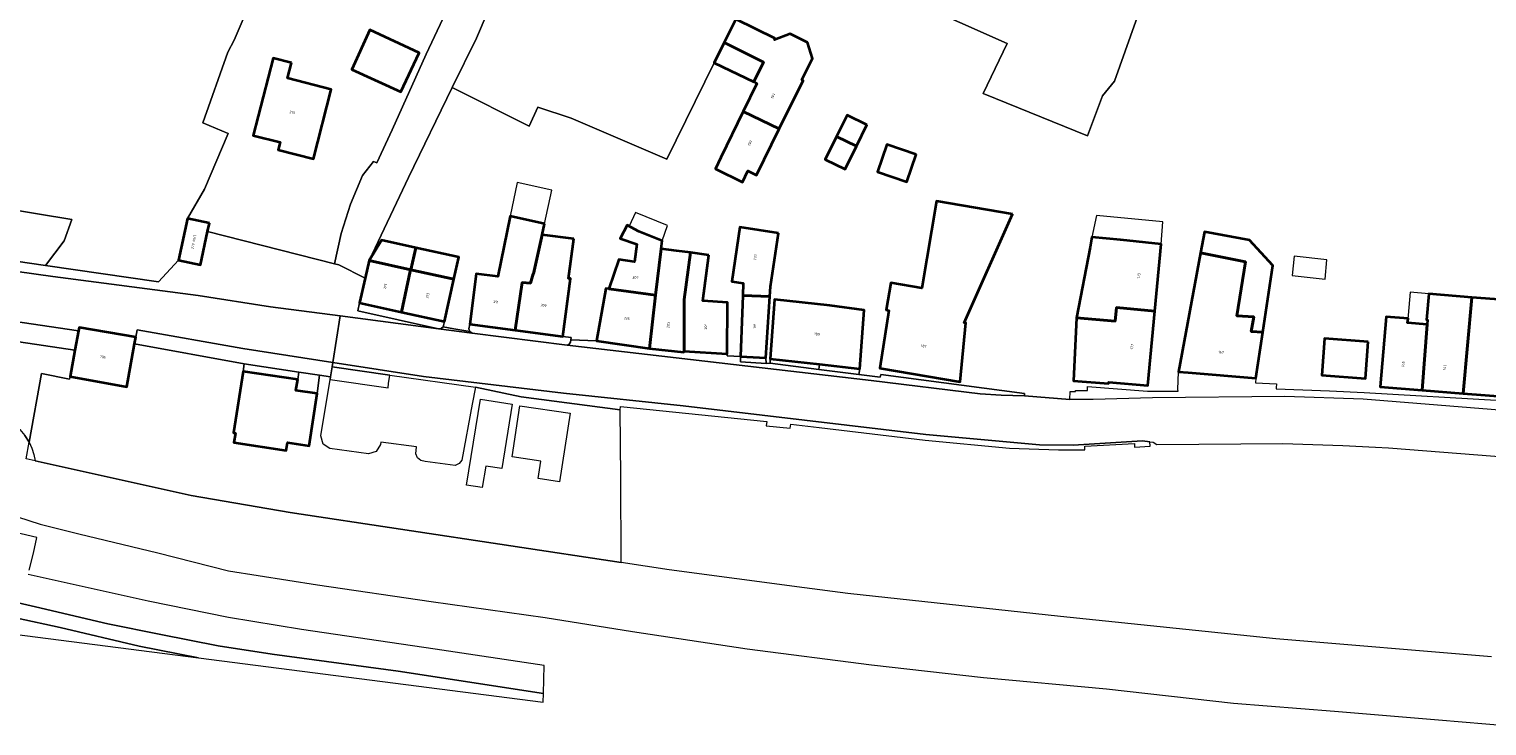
# Model space of a CAD drawing. Header units: metres. Extents: x 110065 to 112666, y 425872 to 427362.
# Tile 24 of 104: x 110843 to 111045, y 426250 to 426347. Entities that reach past the tile are written whole.
import ezdxf

# ---------------------------------------------------------------- set-up
doc = ezdxf.new("R2010")
doc.units = ezdxf.units.M
doc.linetypes.add('IE-TERREINAFSCHEIDING', pattern=[10, 8, -2])
for name, color, linetype, lineweight in [('B-WE-GR-GRAS-GV', 60, 'Continuous', 13), ('B-WE-IE-TERREINAFSCHEIDING-G', 210, 'IE-TERREINAFSCHEIDING', 18), ('B-WE-IE-TERREINAFSCHEIDING_KUNSTMATIG_MUUR-G', 90, 'IE-TERREINAFSCHEIDING-KUNSTMATIG-DICHT', 18), ('B-WE-OG-BEBOUWING-GV', 7, 'Continuous', 35), ('B-WE-OG-BEBOUWING-T18', 10, 'Continuous', 18), ('B-WE-OG-BEBOUWING_LUIFEL-GV', 7, 'Continuous', 18), ('B-WE-OG-BEBOUWING_OVERIG-GV', 7, 'Continuous', 18), ('B-WE-OG-TERREIN_ERF-GV', 7, 'Continuous', 18), ('B-WE-OG-WATER-GV', 130, 'Continuous', 18), ('B-WE-VH-VERHARDING_ASFALT-GV', 252, 'Continuous', 18), ('B-WE-VH-VERHARDING_GESLOTEN-GV', 7, 'Continuous', 18), ('B-WE-VH-VERHARDING_OPEN-GV', 252, 'Continuous', 18), ('B-WE-VH-VERHARDING_TEGEL-GV', 252, 'Continuous', 18)]:
    doc.layers.add(name, color=color, linetype=linetype, lineweight=lineweight)
doc.styles.add('NLCS-ISO-M200-T18', font='NLCS-ISO.ttf')
doc.linetypes.add('IE-TERREINAFSCHEIDING-KUNSTMATIG-DICHT', pattern='A,8,-1,[82,NLCS.SHX,S=0.75,R=90,X=0,Y=0],-1', length=10)

msp = doc.modelspace()

# ---------------------------------------------------------------- linework, layer by layer
at = {"layer": 'B-WE-GR-GRAS-GV', "flags": 128}
for points in [[(110809.461, 426326.835), (110848.908, 426320.341), (110847.85, 426317.378), (110845.263, 426313.986), (110860.904, 426311.712), (110863.667, 426314.709), (110864.917, 426320.492), (110867.287, 426324.557), (110870.574, 426332.251), (110867.032, 426333.711), (110870.509, 426343.524), (110871.386, 426345.152), (110875.688, 426355.214)], [(110815.177, 426307.33), (110849.332, 426302.274), (110849.813, 426304.905), (110849.813, 426304.905), (110849.813, 426304.905), (110812.679, 426310.419)], [(110842.598, 426287.208), (110843.006, 426289.503), (110842.42, 426290.425)], [(111045.416, 426259.8), (111015.59, 426262.278), (110985.763, 426265.36), (110956.322, 426268.54), (110950.325, 426269.341), (110931.607, 426271.843), (110924.968, 426272.845), (110879.141, 426279.76), (110865.445, 426282.148), (110843.844, 426286.931), (110842.598, 426287.208)], [(110833.235, 426281.815), (110844.525, 426278.146), (110849.867, 426276.813), (110860.834, 426274.187), (110870.593, 426271.719), (110882.923, 426269.75), (110898.642, 426267.434), (110914.442, 426265.251), (110926.54, 426263.288), (110942.385, 426260.907), (110959.611, 426258.673), (110975.103, 426256.935), (110992.116, 426255.368), (111009.701, 426253.395), (111023.7, 426252.253), (111038.105, 426251.093), (111047.937, 426250.238)]]:
    msp.add_lwpolyline(points, dxfattribs=at)
for points in [[(110848.908, 426320.341), (110809.461, 426326.835), (110807.917, 426319.416), (110845.263, 426313.986), (110847.85, 426317.378), (110848.908, 426320.341), (110848.908, 426320.341)], [(110849.332, 426302.274), (110815.177, 426307.33), (110815.922, 426305.836), (110817.752, 426303.698), (110819.862, 426301.837), (110822.212, 426300.288), (110824.754, 426299.082), (110840.883, 426291.972), (110841.707, 426291.254), (110842.42, 426290.425), (110843.006, 426289.503), (110844.694, 426299.002), (110848.597, 426298.258), (110848.661, 426298.61), (110849.332, 426302.274), (110849.332, 426302.274)]]:
    msp.add_lwpolyline(points, close=True, dxfattribs=at)
at = {"layer": 'B-WE-IE-TERREINAFSCHEIDING-G', "flags": 128}
msp.add_lwpolyline([(110870.509, 426343.524), (110871.386, 426345.152), (110875.688, 426355.214)], dxfattribs=at)
at = {"layer": 'B-WE-IE-TERREINAFSCHEIDING_KUNSTMATIG_MUUR-G', "flags": 128}
msp.add_lwpolyline([(110867.287, 426324.557), (110870.574, 426332.251), (110867.032, 426333.711), (110870.509, 426343.524)], dxfattribs=at)
at = {"layer": 'B-WE-OG-BEBOUWING-GV', "flags": 128}
for points in [[(110894.474, 426337.996), (110897.004, 426343.438), (110890.159, 426346.582), (110887.654, 426341.129), (110894.474, 426337.996), (110894.474, 426337.996)], [(110946.26, 426345.395), (110940.837, 426348.076), (110939.231, 426344.861), (110944.653, 426342.145), (110943.329, 426339.379), (110943.72, 426339.19), (110941.843, 426335.295), (110946.845, 426332.891), (110950.142, 426339.572), (110949.963, 426339.661), (110951.425, 426342.619), (110950.744, 426344.852), (110948.361, 426346.03), (110946.171, 426345.214), (110946.26, 426345.395), (110946.26, 426345.395)], [(110944.653, 426342.145), (110939.231, 426344.861), (110937.82, 426342.035), (110943.329, 426339.379), (110944.653, 426342.145), (110944.653, 426342.145)], [(110879.303, 426342.025), (110876.758, 426342.679), (110874.014, 426331.97), (110877.739, 426331.043), (110877.467, 426329.977), (110882.371, 426328.727), (110884.821, 426338.333), (110878.755, 426339.896), (110879.303, 426342.025), (110879.303, 426342.025)], [(110946.845, 426332.891), (110941.843, 426335.295), (110938.766, 426328.912), (110937.998, 426327.349), (110941.735, 426325.512), (110942.503, 426327.075), (110943.688, 426326.493), (110946.845, 426332.891), (110946.845, 426332.891)], [(110958.974, 426333.467), (110956.235, 426334.809), (110954.772, 426331.824), (110957.507, 426330.474), (110958.974, 426333.467), (110958.974, 426333.467)], [(110957.507, 426330.474), (110954.772, 426331.824), (110953.212, 426328.642), (110955.95, 426327.299), (110957.507, 426330.474), (110957.507, 426330.474)], [(110965.805, 426329.324), (110961.736, 426330.719), (110960.439, 426326.936), (110964.508, 426325.541), (110965.805, 426329.324), (110965.805, 426329.324)], [(110979.144, 426321.072), (110968.607, 426322.878), (110966.582, 426310.837), (110962.261, 426311.553), (110961.635, 426307.817), (110962.02, 426307.752), (110960.772, 426299.75), (110971.884, 426297.873), (110972.675, 426306.013), (110972.426, 426306.036), (110979.144, 426321.072), (110979.144, 426321.072)], [(110867.958, 426319.835), (110864.917, 426320.492), (110863.667, 426314.709), (110866.708, 426314.052), (110867.711, 426318.69), (110867.958, 426319.835), (110867.958, 426319.835)], [(110914.357, 426319.759), (110909.573, 426320.783), (110907.879, 426312.431), (110904.874, 426312.798), (110903.987, 426305.837), (110910.263, 426305.019), (110911.25, 426311.626), (110912.416, 426311.523), (110912.756, 426312.832), (110912.834, 426312.822), (110914.021, 426318.23), (110914.357, 426319.759), (110914.357, 426319.759)], [(110918.382, 426317.645), (110914.021, 426318.23), (110912.834, 426312.822), (110912.756, 426312.832), (110912.416, 426311.523), (110911.25, 426311.626), (110910.263, 426305.019), (110916.878, 426304.156), (110917.952, 426312.153), (110917.65, 426312.192), (110918.382, 426317.645), (110918.382, 426317.645)], [(110927.401, 426318.688), (110925.786, 426319.557), (110924.819, 426317.696), (110927.144, 426316.929), (110926.79, 426314.501), (110924.617, 426314.782), (110923.247, 426310.732), (110929.729, 426309.864), (110930.486, 426316.281), (110930.616, 426317.383), (110927.401, 426318.688), (110927.401, 426318.688)], [(110946.751, 426318.465), (110941.389, 426319.301), (110940.287, 426311.75), (110941.854, 426311.546), (110941.791, 426309.805), (110945.539, 426309.668), (110945.634, 426311.072), (110946.751, 426318.465), (110946.751, 426318.465)], [(111013.765, 426304.76), (111015.146, 426313.991), (111011.917, 426317.491), (111005.711, 426318.64), (111005.17, 426315.717), (111011.391, 426314.495), (111010.177, 426307.002), (111012.554, 426306.885), (111012.148, 426304.845), (111013.765, 426304.76), (111013.765, 426304.76)], [(110890.057, 426314.686), (110895.86, 426313.391), (110896.539, 426316.435), (110891.784, 426317.495), (110890.057, 426314.686), (110890.057, 426314.686)], [(110895.86, 426313.391), (110901.799, 426312.066), (110902.478, 426315.11), (110896.539, 426316.435), (110895.86, 426313.391), (110895.86, 426313.391)], [(110932.61, 426316.021), (110930.486, 426316.281), (110929.729, 426309.864), (110928.859, 426302.486), (110933.648, 426301.988), (110933.663, 426302.128), (110933.697, 426309.262), (110934.528, 426315.777), (110932.61, 426316.021), (110932.61, 426316.021)], [(110994.067, 426317.506), (110990.113, 426317.874), (110989.888, 426316.53), (110987.972, 426306.716), (110993.342, 426306.28), (110993.519, 426308.152), (110998.845, 426307.65), (110999.718, 426316.909), (110994.067, 426317.506), (110994.067, 426317.506)], [(110895.86, 426313.391), (110890.057, 426314.686), (110889.505, 426312.212), (110888.749, 426308.825), (110894.557, 426307.529), (110895.767, 426313.208), (110895.86, 426313.391), (110895.86, 426313.391)], [(110937.067, 426315.421), (110934.528, 426315.777), (110933.697, 426309.262), (110933.663, 426302.128), (110939.636, 426301.732), (110939.668, 426308.829), (110936.276, 426309.075), (110937.067, 426315.421), (110937.067, 426315.421)], [(111011.391, 426314.495), (111005.17, 426315.717), (111002.121, 426299.256), (111003.431, 426299.152), (111012.812, 426298.388), (111013.765, 426304.76), (111012.148, 426304.845), (111012.554, 426306.885), (111010.177, 426307.002), (111011.391, 426314.495), (111011.391, 426314.495)], [(110901.799, 426312.066), (110895.86, 426313.391), (110895.767, 426313.208), (110894.557, 426307.529), (110900.491, 426306.205), (110901.799, 426312.066), (110901.799, 426312.066)], [(110923.247, 426310.732), (110922.812, 426310.79), (110921.549, 426303.558), (110928.859, 426302.486), (110929.729, 426309.864), (110923.247, 426310.732), (110923.247, 426310.732)], [(111042.688, 426309.559), (111036.75, 426310.036), (111036.454, 426306.446), (111036.594, 426306.435), (111036.547, 426305.826), (111035.849, 426296.723), (111041.511, 426296.263), (111042.688, 426309.559), (111042.688, 426309.559)], [(110945.539, 426309.668), (110941.791, 426309.805), (110941.484, 426301.394), (110944.968, 426301.178), (110945.539, 426309.668), (110945.539, 426309.668)], [(110953.817, 426308.456), (110946.159, 426309.259), (110945.564, 426301.065), (110952.415, 426300.3), (110957.973, 426299.68), (110958.601, 426307.774), (110953.817, 426308.456), (110953.817, 426308.456)], [(110998.845, 426307.65), (110993.519, 426308.152), (110993.342, 426306.28), (110987.972, 426306.716), (110987.559, 426298.006), (110992.432, 426297.627), (110992.45, 426297.829), (110997.874, 426297.345), (110998.845, 426307.65), (110998.845, 426307.65)], [(111047.113, 426309.204), (111042.688, 426309.559), (111041.511, 426296.263), (111047.612, 426295.767), (111048.158, 426302.496), (111046.54, 426302.63), (111047.113, 426309.204), (111047.113, 426309.204)], [(111036.547, 426305.826), (111033.82, 426306.035), (111033.874, 426306.644), (111030.865, 426306.874), (111030.008, 426297.197), (111035.849, 426296.723), (111036.547, 426305.826), (111036.547, 426305.826)], [(110857.759, 426304.062), (110849.904, 426305.4), (110849.813, 426304.905), (110849.332, 426302.274), (110848.661, 426298.61), (110856.513, 426297.172), (110857.586, 426303.106), (110857.759, 426304.062), (110857.759, 426304.062)], [(111028.377, 426303.409), (111022.307, 426303.854), (111021.936, 426298.778), (111028.005, 426298.333), (111028.377, 426303.409), (111028.377, 426303.409)], [(110880.185, 426298.178), (110872.61, 426299.302), (110871.28, 426290.783), (110871.554, 426290.74), (110871.341, 426289.46), (110878.6, 426288.348), (110878.76, 426289.477), (110881.756, 426289.01), (110882.884, 426296.253), (110879.941, 426296.663), (110880.185, 426298.178), (110880.185, 426298.178)]]:
    msp.add_lwpolyline(points, close=True, dxfattribs=at)
at = {"layer": 'B-WE-OG-BEBOUWING_LUIFEL-GV', "flags": 128}
for points in [[(110909.573, 426320.783), (110914.357, 426319.759), (110915.376, 426324.401), (110910.573, 426325.455), (110909.573, 426320.783), (110909.573, 426320.783)], [(110926.072, 426319.403), (110927.401, 426318.688), (110930.616, 426317.383), (110931.39, 426319.532), (110926.918, 426321.3), (110926.072, 426319.403), (110926.072, 426319.403)], [(110999.718, 426316.909), (110999.954, 426320.013), (110990.74, 426320.892), (110990.113, 426317.874), (110999.718, 426316.909), (110999.718, 426316.909)], [(111036.75, 426310.036), (111034.194, 426310.262), (111033.82, 426306.035), (111036.547, 426305.826), (111036.594, 426306.435), (111036.454, 426306.446), (111036.75, 426310.036), (111036.75, 426310.036)]]:
    msp.add_lwpolyline(points, close=True, dxfattribs=at)
at = {"layer": 'B-WE-OG-BEBOUWING_OVERIG-GV', "flags": 128}
msp.add_lwpolyline([(111022.655, 426314.76), (111018.116, 426315.263), (111017.822, 426312.588), (111022.383, 426312.083), (111022.655, 426314.76), (111022.655, 426314.76)], close=True, dxfattribs=at)
at = {"layer": 'B-WE-OG-TERREIN_ERF-GV', "flags": 128}
for points in [[(110901.429, 426350.586), (110897.947, 426343.251), (110893.276, 426332.752), (110891.147, 426328.169), (110890.687, 426328.383), (110889.158, 426326.411), (110887.469, 426322.481), (110886.175, 426318.403), (110885.289, 426314.218), (110885.289, 426314.218), (110885.289, 426314.218), (110885.86, 426314.073), (110889.505, 426312.212), (110890.057, 426314.686), (110895.492, 426326.146), (110901.575, 426338.596), (110904.922, 426345.445), (110912.152, 426362.499)], [(110912.152, 426362.499), (110904.922, 426345.445), (110901.575, 426338.596), (110912.237, 426333.251), (110913.422, 426335.89), (110918.045, 426334.394), (110931.265, 426328.684), (110937.82, 426342.035), (110939.231, 426344.861), (110940.837, 426348.076)], [(110952.602, 426356.222), (110978.372, 426344.722), (110975.086, 426337.768), (110989.52, 426331.905), (110991.563, 426337.48), (110993.259, 426339.481), (110997.686, 426351.99)], [(110997.686, 426351.99), (110993.259, 426339.481), (110991.563, 426337.48), (110989.52, 426331.905), (110975.086, 426337.768), (110978.372, 426344.722), (110952.602, 426356.222)], [(110940.837, 426348.076), (110946.26, 426345.395), (110946.171, 426345.214), (110948.361, 426346.03), (110950.744, 426344.852), (110951.425, 426342.619), (110949.963, 426339.661), (110950.142, 426339.572), (110946.845, 426332.891), (110943.688, 426326.493), (110942.503, 426327.075), (110941.735, 426325.512), (110937.998, 426327.349), (110938.766, 426328.912), (110941.843, 426335.295), (110943.72, 426339.19), (110943.329, 426339.379), (110937.82, 426342.035), (110931.265, 426328.684), (110918.045, 426334.394), (110913.422, 426335.89), (110912.237, 426333.251), (110901.575, 426338.596), (110895.492, 426326.146), (110890.057, 426314.686), (110895.86, 426313.391), (110901.799, 426312.066), (110900.491, 426306.205), (110900.33, 426305.489), (110901.8, 426305.191), (110903.986, 426304.857), (110903.869, 426305.217), (110903.987, 426305.837), (110904.874, 426312.798), (110907.879, 426312.431), (110909.573, 426320.783), (110914.357, 426319.759), (110914.021, 426318.23), (110918.382, 426317.645), (110917.65, 426312.192), (110917.952, 426312.153), (110916.878, 426304.156), (110918.027, 426304.006), (110917.986, 426303.703), (110921.549, 426303.558), (110922.812, 426310.79), (110923.247, 426310.732), (110924.617, 426314.782), (110926.79, 426314.501), (110927.144, 426316.929), (110924.819, 426317.696), (110925.786, 426319.557), (110927.401, 426318.688), (110930.616, 426317.383), (110930.486, 426316.281), (110932.61, 426316.021), (110934.528, 426315.777), (110937.067, 426315.421), (110936.276, 426309.075), (110939.668, 426308.829), (110939.636, 426301.732), (110939.635, 426301.468), (110941.484, 426301.394), (110941.791, 426309.805), (110941.854, 426311.546), (110940.287, 426311.75), (110941.389, 426319.301), (110946.751, 426318.465), (110945.634, 426311.072), (110945.539, 426309.668), (110944.968, 426301.178), (110945.01, 426300.417), (110945.594, 426300.43), (110945.564, 426301.065), (110946.159, 426309.259), (110953.817, 426308.456), (110958.601, 426307.774), (110957.973, 426299.68), (110957.839, 426298.902), (110960.819, 426298.534), (110960.879, 426298.9), (110980.794, 426296.24), (110980.769, 426295.936), (110987.041, 426295.411), (110987.096, 426296.544), (110987.855, 426296.531), (110987.858, 426296.681), (110989.499, 426296.653), (110989.522, 426297.239), (110997.816, 426296.567), (111002.036, 426296.589), (111002.032, 426296.819), (111002.121, 426299.256), (111005.17, 426315.717), (111011.391, 426314.495), (111010.177, 426307.002), (111012.554, 426306.885), (111012.148, 426304.845), (111013.765, 426304.76), (111012.812, 426298.388), (111012.779, 426297.711), (111015.649, 426297.573), (111015.628, 426297.043), (111015.622, 426296.894), (111023.004, 426296.629), (111027.826, 426296.372), (111046.871, 426295.265)]]:
    msp.add_lwpolyline(points, dxfattribs=at)
for points in [[(110864.917, 426320.492), (110867.958, 426319.835), (110867.711, 426318.69), (110885.289, 426314.218), (110886.175, 426318.403), (110887.469, 426322.481), (110889.158, 426326.411), (110890.687, 426328.383), (110891.147, 426328.169), (110893.276, 426332.752), (110897.947, 426343.251), (110901.429, 426350.586), (110880.179, 426360.978), (110878.854, 426361.627), (110875.688, 426355.214), (110871.386, 426345.152), (110870.509, 426343.524), (110867.032, 426333.711), (110870.574, 426332.251), (110867.287, 426324.557), (110864.917, 426320.492), (110864.917, 426320.492)], [(110894.474, 426337.996), (110887.654, 426341.129), (110890.159, 426346.582), (110897.004, 426343.438), (110894.474, 426337.996), (110894.474, 426337.996)], [(110879.303, 426342.025), (110878.755, 426339.896), (110884.821, 426338.333), (110882.371, 426328.727), (110877.467, 426329.977), (110877.739, 426331.043), (110874.014, 426331.97), (110876.758, 426342.679), (110879.303, 426342.025), (110879.303, 426342.025)], [(110957.507, 426330.474), (110955.95, 426327.299), (110953.212, 426328.642), (110954.772, 426331.824), (110956.235, 426334.809), (110958.974, 426333.467), (110957.507, 426330.474), (110957.507, 426330.474)], [(110965.805, 426329.324), (110964.508, 426325.541), (110960.439, 426326.936), (110961.736, 426330.719), (110965.805, 426329.324), (110965.805, 426329.324)], [(110979.144, 426321.072), (110972.426, 426306.036), (110972.675, 426306.013), (110971.884, 426297.873), (110960.772, 426299.75), (110962.02, 426307.752), (110961.635, 426307.817), (110962.261, 426311.553), (110966.582, 426310.837), (110968.607, 426322.878), (110979.144, 426321.072), (110979.144, 426321.072)], [(110987.972, 426306.716), (110989.888, 426316.53), (110990.113, 426317.874), (110994.067, 426317.506), (110999.718, 426316.909), (110998.845, 426307.65), (110997.874, 426297.345), (110992.45, 426297.829), (110992.432, 426297.627), (110987.559, 426298.006), (110987.972, 426306.716), (110987.972, 426306.716)], [(111036.547, 426305.826), (111036.594, 426306.435), (111036.454, 426306.446), (111036.75, 426310.036), (111042.688, 426309.559), (111047.113, 426309.204), (111046.54, 426302.63), (111048.158, 426302.496), (111047.612, 426295.767), (111041.511, 426296.263), (111035.849, 426296.723), (111030.008, 426297.197), (111030.865, 426306.874), (111033.874, 426306.644), (111033.82, 426306.035), (111036.547, 426305.826), (111036.547, 426305.826)], [(110872.61, 426299.302), (110872.764, 426300.341), (110857.586, 426303.106), (110856.513, 426297.172), (110848.661, 426298.61), (110848.597, 426298.258), (110844.694, 426299.002), (110843.006, 426289.503), (110843.387, 426288.681), (110843.668, 426287.82), (110843.844, 426286.931), (110865.445, 426282.148), (110879.141, 426279.76), (110924.968, 426272.845), (110924.913, 426284.68), (110924.829, 426293.993), (110911.111, 426295.795), (110904.767, 426297.106), (110904.341, 426294.775), (110902.892, 426287.013), (110902.507, 426286.547), (110901.955, 426286.304), (110897.832, 426286.818), (110897.243, 426286.954), (110896.777, 426287.34), (110896.534, 426287.893), (110896.61, 426288.85), (110891.685, 426289.531), (110891.636, 426289.177), (110891.024, 426288.231), (110889.958, 426287.908), (110884.639, 426288.643), (110883.688, 426289.225), (110883.385, 426290.369), (110884.66, 426298.206), (110884.719, 426298.567), (110883.211, 426298.791), (110882.884, 426296.253), (110881.756, 426289.01), (110878.76, 426289.477), (110878.6, 426288.348), (110871.341, 426289.46), (110871.554, 426290.74), (110871.28, 426290.783), (110872.61, 426299.302), (110872.61, 426299.302)], [(111028.377, 426303.409), (111028.005, 426298.333), (111021.936, 426298.778), (111022.307, 426303.854), (111028.377, 426303.409), (111028.377, 426303.409)], [(110880.352, 426299.215), (110872.764, 426300.341), (110872.61, 426299.302), (110880.185, 426298.178), (110880.352, 426299.215), (110880.352, 426299.215)], [(110944.968, 426301.178), (110941.484, 426301.394), (110941.471, 426300.624), (110945.01, 426300.417), (110944.968, 426301.178), (110944.968, 426301.178)], [(110952.415, 426300.3), (110945.564, 426301.065), (110945.594, 426300.43), (110952.326, 426299.582), (110952.415, 426300.3), (110952.415, 426300.3)], [(110903.539, 426283.571), (110905.479, 426295.477), (110909.879, 426294.77), (110908.428, 426285.847), (110906.203, 426286.21), (110905.715, 426283.216), (110903.539, 426283.571), (110903.539, 426283.571)], [(110913.817, 426286.892), (110909.869, 426287.482), (110910.922, 426294.53), (110917.881, 426293.508), (110916.417, 426284.026), (110913.455, 426284.468), (110913.817, 426286.892), (110913.817, 426286.892)]]:
    msp.add_lwpolyline(points, close=True, dxfattribs=at)
at = {"layer": 'B-WE-OG-WATER-GV', "flags": 128}
msp.add_lwpolyline([(110768.824, 426272.23), (110866.439, 426259.658), (110866.439, 426259.658), (110866.439, 426259.658), (110858.222, 426261.279), (110847.28, 426263.855), (110835.328, 426266.461)], dxfattribs=at)
at = {"layer": 'B-WE-VH-VERHARDING_ASFALT-GV', "flags": 128}
for points in [[(110812.679, 426310.419), (110849.813, 426304.905), (110849.904, 426305.4), (110857.759, 426304.062), (110857.945, 426305.088), (110872.59, 426302.502), (110885.04, 426300.556), (110886.059, 426306.99), (110876.427, 426308.25), (110866.396, 426309.821), (110846.291, 426312.472), (110788.349, 426320.561)], [(111064.792, 426292.488), (111027.678, 426295.48), (111016.835, 426295.847), (110998.483, 426295.652), (110990.299, 426295.403), (110987.041, 426295.411), (110980.769, 426295.936), (110977.566, 426296.021), (110974.627, 426296.207), (110959.566, 426298.035), (110917.479, 426302.931), (110904.333, 426304.607), (110899.69, 426305.206), (110899.69, 426305.206), (110899.69, 426305.206), (110886.059, 426306.99), (110885.04, 426300.556), (110897.587, 426298.594), (110916.948, 426296.276), (110933.52, 426294.552), (110967.133, 426290.572), (110982.858, 426289.137), (110987.544, 426289.1), (110997.105, 426289.694), (110998.153, 426289.556), (110998.612, 426289.495), (110999.126, 426289.181), (111016.528, 426289.309), (111024.834, 426289.042), (111029.373, 426288.835), (111031.169, 426288.751), (111065.338, 426286.047)]]:
    msp.add_lwpolyline(points, dxfattribs=at)
at = {"layer": 'B-WE-VH-VERHARDING_GESLOTEN-GV', "flags": 128}
msp.add_lwpolyline([(110883.211, 426298.791), (110880.352, 426299.215), (110880.185, 426298.178), (110879.941, 426296.663), (110882.884, 426296.253), (110883.211, 426298.791), (110883.211, 426298.791)], close=True, dxfattribs=at)
at = {"layer": 'B-WE-VH-VERHARDING_OPEN-GV', "flags": 128}
for points in [[(110788.349, 426320.561), (110846.291, 426312.472), (110866.396, 426309.821), (110876.427, 426308.25), (110886.059, 426306.99), (110899.69, 426305.206), (110888.497, 426307.697), (110888.749, 426308.825), (110889.505, 426312.212), (110885.86, 426314.073), (110885.289, 426314.218), (110867.711, 426318.69), (110866.708, 426314.052), (110863.667, 426314.709), (110860.904, 426311.712), (110845.263, 426313.986), (110807.917, 426319.416)], [(110843, 426271.794), (110843.596, 426274.132), (110844.087, 426276.332), (110838.73, 426277.577)], [(110834.258, 426268.947), (110843.866, 426266.717), (110853.91, 426264.366), (110861.216, 426262.867), (110869.159, 426261.322), (110876.632, 426260.156), (110894.065, 426257.799), (110914.19, 426254.703), (110914.282, 426258.578), (110899.213, 426260.844), (110880.709, 426263.595), (110870.589, 426265.219), (110859.476, 426267.499), (110842.852, 426271.215)], [(110835.328, 426266.461), (110847.28, 426263.855), (110858.222, 426261.279), (110866.439, 426259.658), (110914.161, 426253.512), (110914.19, 426254.703), (110894.065, 426257.799), (110876.632, 426260.156), (110869.159, 426261.322), (110869.159, 426261.322), (110869.159, 426261.322), (110861.216, 426262.867), (110853.91, 426264.366), (110843.866, 426266.717), (110834.258, 426268.947)]]:
    msp.add_lwpolyline(points, dxfattribs=at)
for points in [[(110872.59, 426302.502), (110857.945, 426305.088), (110857.759, 426304.062), (110857.586, 426303.106), (110872.764, 426300.341), (110880.352, 426299.215), (110883.211, 426298.791), (110884.719, 426298.567), (110884.944, 426299.952), (110885.04, 426300.556), (110872.59, 426302.502), (110872.59, 426302.502)], [(110901.8, 426305.191), (110900.33, 426305.489), (110900.058, 426305.241), (110899.69, 426305.206), (110904.333, 426304.607), (110903.986, 426304.857), (110901.8, 426305.191), (110901.8, 426305.191)], [(110921.549, 426303.558), (110917.986, 426303.703), (110917.939, 426303.361), (110917.776, 426303.075), (110917.479, 426302.931), (110959.566, 426298.035), (110974.627, 426296.207), (110977.566, 426296.021), (110980.769, 426295.936), (110980.794, 426296.24), (110960.879, 426298.9), (110960.819, 426298.534), (110957.839, 426298.902), (110952.326, 426299.582), (110945.594, 426300.43), (110945.01, 426300.417), (110941.471, 426300.624), (110941.484, 426301.394), (110939.635, 426301.468), (110939.636, 426301.732), (110933.663, 426302.128), (110933.648, 426301.988), (110928.859, 426302.486), (110921.549, 426303.558), (110921.549, 426303.558)], [(110892.927, 426298.806), (110884.944, 426299.952), (110884.719, 426298.567), (110884.66, 426298.206), (110892.685, 426297.032), (110892.766, 426297.627), (110892.927, 426298.806), (110892.927, 426298.806)], [(110897.587, 426298.594), (110885.04, 426300.556), (110884.944, 426299.952), (110892.927, 426298.806), (110904.767, 426297.106), (110911.111, 426295.795), (110924.829, 426293.993), (110924.866, 426294.443), (110945.101, 426292.393), (110945.017, 426291.774), (110948.35, 426291.432), (110948.418, 426292.013), (110952.361, 426291.54), (110967.041, 426289.778), (110978.724, 426288.666), (110985.503, 426288.432), (110989.148, 426288.471), (110989.122, 426288.97), (110995.997, 426289.327), (110996.023, 426288.828), (110998.185, 426288.94), (110998.153, 426289.556), (110997.105, 426289.694), (110987.544, 426289.1), (110982.858, 426289.137), (110967.133, 426290.572), (110933.52, 426294.552), (110916.948, 426296.276), (110897.587, 426298.594), (110897.587, 426298.594)], [(110957.973, 426299.68), (110952.415, 426300.3), (110952.326, 426299.582), (110957.839, 426298.902), (110957.973, 426299.68), (110957.973, 426299.68)]]:
    msp.add_lwpolyline(points, close=True, dxfattribs=at)
at = {"layer": 'B-WE-VH-VERHARDING_TEGEL-GV', "flags": 128}
for points in [[(110894.557, 426307.529), (110888.749, 426308.825), (110888.497, 426307.697), (110899.69, 426305.206), (110900.058, 426305.241), (110900.33, 426305.489), (110900.491, 426306.205), (110894.557, 426307.529), (110894.557, 426307.529)], [(110910.263, 426305.019), (110903.987, 426305.837), (110903.869, 426305.217), (110903.986, 426304.857), (110904.333, 426304.607), (110917.479, 426302.931), (110917.776, 426303.075), (110917.939, 426303.361), (110917.986, 426303.703), (110918.027, 426304.006), (110916.878, 426304.156), (110910.263, 426305.019), (110910.263, 426305.019)]]:
    msp.add_lwpolyline(points, close=True, dxfattribs=at)

# ---------------------------------------------------------------- texts
at = {"layer": 'B-WE-OG-BEBOUWING-T18', "char_height": 0.36, "attachment_point": 5, "style": 'NLCS-ISO-M200-T18'}
for s, insert, rotation in [('197', (110945.978, 426337.435), 64), ('219', (110879.42, 426335.163), 346), ('199', (110942.791, 426330.903), 64), ('219 NUT', (110865.787, 426317.277), 78), ('193', (110943.511, 426315.13), 82), ('207', (110926.946, 426312.308), 353), ('173', (110996.617, 426312.546), 85), ('215', (110892.292, 426311.106), 77), ('213', (110898.165, 426309.805), 77), ('211', (110907.614, 426308.93), 353), ('209', (110914.206, 426308.45), 352), ('205', (110925.739, 426306.639), 352), ('203', (110931.474, 426305.742), 84), ('201', (110936.663, 426305.488), 89), ('191', (110943.451, 426305.562), 87), ('189', (110952.068, 426304.475), 354), ('187', (110966.839, 426302.813), 351), ('177', (110995.673, 426302.727), 84), ('167', (111007.996, 426301.972), 355), ('106', (110853.218, 426301.308), 350), ('165', (111033.206, 426300.318), 85), ('163', (111038.959, 426299.866), 85)]:
    msp.add_mtext(s, dxfattribs=dict(at, insert=insert, rotation=rotation))

doc.saveas('drawing.dxf')
